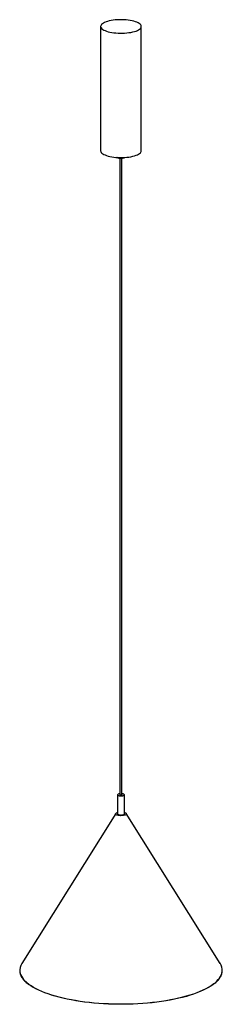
# Paper-space layout '_Dimétrica' of a CAD drawing. Header units: millimetres. Extents: x -400 to -101, y -1110 to 346.
import ezdxf

# ---------------------------------------------------------------- set-up
doc = ezdxf.new("R2010")
doc.units = ezdxf.units.MM

psp = doc.layouts.new('_Dimétrica')

# ---------------------------------------------------------------- linework, layer by layer
at = {"color": 7, "linetype": 'Continuous', "lineweight": 25}
for p, q in [((-280.4, 335.9), (-280.4, 152)), ((-220.4, 152), (-220.4, 335.9)), ((-251.9, 140.7), (-251.9, -800.2)), ((-248.9, -800.2), (-248.9, 140.7)), ((-255.4, -800.2), (-255.4, -828.5)), ((-245.4, -828.5), (-245.4, -800.2)), ((-258.2, -827.9), (-396.8, -1049.5)), ((-104, -1049.5), (-242.5, -827.9))]:
    psp.add_line(p, q, dxfattribs=at)
at = {"color": 7, "linetype": 'Continuous', "lineweight": 25, "flags": 128}
for points in [[(-261, 326.5), (-257.9, 326.2), (-254.7, 326), (-251.5, 325.9), (-248.2, 325.9), (-245, 326), (-241.8, 326.3), (-238.8, 326.7), (-235.9, 327.1), (-233.1, 327.7), (-230.5, 328.4), (-228.2, 329.1), (-226.2, 330), (-224.4, 330.9), (-222.9, 331.8), (-221.8, 332.9), (-221, 333.9), (-220.5, 335), (-220.4, 336.1), (-220.6, 337.1), (-221.2, 338.2), (-222.1, 339.2), (-223.4, 340.2), (-224.9, 341.2), (-226.8, 342.1), (-229, 342.9), (-231.4, 343.6), (-234, 344.3), (-236.8, 344.8), (-239.8, 345.2), (-242.9, 345.6), (-246, 345.8), (-249.3, 345.9), (-252.5, 345.9), (-255.8, 345.7), (-258.9, 345.5), (-262, 345.1), (-264.9, 344.6), (-267.6, 344.1), (-270.2, 343.4), (-272.5, 342.6), (-274.6, 341.8), (-276.4, 340.9), (-277.8, 339.9), (-279, 338.9), (-279.8, 337.9), (-280.3, 336.8), (-280.4, 335.7), (-280.1, 334.6), (-279.6, 333.6), (-278.6, 332.5), (-277.4, 331.5), (-275.8, 330.6), (-273.9, 329.7), (-271.8, 328.9), (-269.4, 328.1), (-266.8, 327.5), (-264, 327), (-261, 326.5)], [(-280.4, 152), (-280.4, 151.9), (-280.1, 150.8), (-279.6, 149.7), (-278.6, 148.7), (-277.4, 147.7), (-275.8, 146.7), (-273.9, 145.8), (-271.8, 145), (-269.4, 144.3), (-266.8, 143.7), (-264, 143.1), (-261, 142.7)], [(-261, 142.7), (-257.9, 142.3), (-254.7, 142.1), (-251.5, 142), (-248.2, 142.1), (-245, 142.2), (-241.8, 142.4), (-238.8, 142.8), (-235.9, 143.3), (-233.1, 143.9), (-230.5, 144.5), (-228.2, 145.3), (-226.2, 146.1), (-224.4, 147), (-222.9, 148), (-221.8, 149), (-221, 150.1), (-220.5, 151.1), (-220.4, 152)], [(-244.5, 142.2), (-244.6, 142), (-245.3, 141.6), (-246.2, 141.2), (-247.4, 140.9), (-248.8, 140.7), (-250.3, 140.6), (-251.8, 140.7), (-253.2, 140.8), (-254.4, 141.1), (-255.4, 141.5), (-256.1, 142), (-256.3, 142.2)], [(-251.9, -798.6), (-252.3, -798.7), (-253.5, -798.9), (-254.4, -799.2), (-255.1, -799.6), (-255.4, -800.1), (-255.3, -800.5), (-254.9, -801), (-254.1, -801.3), (-253, -801.6)], [(-253, -801.6), (-251.8, -801.8), (-250.5, -801.9), (-249.1, -801.8), (-247.8, -801.6), (-246.8, -801.4), (-246, -801), (-245.5, -800.6), (-245.4, -800.1), (-245.6, -799.7), (-246.2, -799.3), (-247.2, -798.9), (-248.3, -798.7), (-248.9, -798.6)], [(-248.9, -800.2), (-249, -800.4), (-249.3, -800.6), (-249.8, -800.7), (-250.3, -800.7), (-250.9, -800.7), (-251.4, -800.6), (-251.7, -800.4), (-251.9, -800.2), (-251.9, -800.2)], [(-245.4, -826.4), (-244.8, -826.6), (-243.7, -827), (-242.9, -827.6), (-242.5, -828.1), (-242.4, -828.7), (-242.7, -829.3), (-243.4, -829.8), (-244.4, -830.3), (-245.7, -830.6), (-247.2, -830.9), (-248.8, -831.1), (-250.5, -831.2), (-252.3, -831.1), (-253.9, -830.9), (-255.3, -830.6), (-256.6, -830.2), (-257.5, -829.7), (-258.1, -829.2), (-258.4, -828.6), (-258.2, -828), (-257.7, -827.5), (-256.9, -827), (-255.8, -826.5), (-255.4, -826.4)], [(-255.4, -828.5), (-255.3, -828.8), (-254.9, -829.2), (-254.1, -829.6), (-253, -829.9)], [(-253, -829.9), (-251.8, -830.1), (-250.5, -830.2), (-249.1, -830.1), (-247.8, -829.9), (-246.8, -829.7), (-246, -829.3), (-245.5, -828.9), (-245.4, -828.5)], [(-329.9, -1102.4), (-336, -1101.1), (-341.8, -1099.7), (-347.4, -1098.1), (-352.8, -1096.5), (-358, -1094.8), (-362.9, -1093), (-367.5, -1091.1), (-371.9, -1089.2), (-375.9, -1087.2), (-379.7, -1085.1), (-383.2, -1083), (-386.3, -1080.8), (-386.5, -1080.7)], [(-113.3, -1079.9), (-114.7, -1081), (-117.9, -1083.2), (-121.4, -1085.3), (-125.2, -1087.4), (-129.3, -1089.4), (-133.7, -1091.3), (-138.3, -1093.2), (-143.3, -1095), (-148.4, -1096.7), (-153.9, -1098.3), (-159.5, -1099.8), (-165.4, -1101.2), (-171.4, -1102.6), (-177.7, -1103.8), (-184.1, -1104.9), (-190.7, -1105.9), (-197.4, -1106.9), (-204.3, -1107.7), (-211.2, -1108.3), (-218.3, -1108.9), (-225.4, -1109.4), (-232.6, -1109.7), (-239.8, -1110), (-247.1, -1110.1), (-254.4, -1110.1), (-261.6, -1109.9), (-268.8, -1109.7), (-276, -1109.3), (-283.1, -1108.9), (-290.2, -1108.3), (-297.1, -1107.6), (-304, -1106.8), (-310.7, -1105.8), (-317.3, -1104.8), (-323.7, -1103.7), (-329.9, -1102.4)]]:
    psp.add_lwpolyline(points, dxfattribs=at)
at = {"color": 8, "linetype": 'Continuous', "lineweight": 25, "flags": 128}
for points in [[(-399.7, -1062.7), (-399.4, -1063.8), (-398.6, -1066.2), (-397.5, -1068.6), (-396, -1071), (-394.2, -1073.3), (-392, -1075.7), (-389.5, -1077.9), (-386.7, -1080.2), (-383.6, -1082.4), (-380.1, -1084.5), (-376.3, -1086.6), (-372.2, -1088.6), (-367.9, -1090.5), (-363.2, -1092.4), (-358.3, -1094.2), (-353.1, -1095.9), (-347.7, -1097.5), (-342.1, -1099.1), (-336.2, -1100.5), (-330.1, -1101.8)], [(-330.1, -1101.8), (-323.9, -1103.1), (-317.5, -1104.2), (-310.9, -1105.3), (-304.1, -1106.2), (-297.3, -1107), (-290.3, -1107.7), (-283.2, -1108.3), (-276.1, -1108.8), (-268.9, -1109.1), (-261.6, -1109.4), (-254.4, -1109.5), (-247.1, -1109.5), (-239.8, -1109.4), (-232.6, -1109.2), (-225.3, -1108.8), (-218.2, -1108.4), (-211.1, -1107.8), (-204.1, -1107.1), (-197.3, -1106.3), (-190.5, -1105.4), (-183.9, -1104.3), (-177.5, -1103.2), (-171.2, -1102), (-165.1, -1100.6), (-159.2, -1099.2), (-153.6, -1097.7), (-148.1, -1096.1), (-142.9, -1094.4), (-138, -1092.6), (-133.3, -1090.7), (-128.9, -1088.8), (-124.8, -1086.8), (-121, -1084.7), (-117.5, -1082.6), (-114.3, -1080.4), (-111.5, -1078.2), (-108.9, -1075.9), (-106.7, -1073.6), (-104.9, -1071.2), (-103.4, -1068.8), (-102.2, -1066.4), (-101.4, -1064), (-100.9, -1061.6), (-100.9, -1061.3)]]:
    psp.add_lwpolyline(points, dxfattribs=at)
at = {"color": 7, "linetype": 'Continuous', "lineweight": 25}
for centre, radius, start, end in [((-381.6, -1059.7), 18.3, 146.1047, 189.3002), ((-119.8, -1059.9), 19, 355.9601, 33.2968)]:
    psp.add_arc(centre, radius, start, end, dxfattribs=at)
for points, knots in [([(-112.8, -1079.8), (-112, -1079.1), (-110.3, -1077.7), (-108.1, -1075.6), (-106.1, -1073.4), (-104.4, -1071.1), (-103, -1068.8), (-102, -1066.5), (-101.2, -1064.2), (-100.9, -1062.5), (-100.8, -1061.7), (-100.8, -1061.5)], [0, 0, 0, 0, 0.1151602, 0.2396749, 0.3641436, 0.4885051, 0.6126751, 0.7365557, 0.8600617, 0.9831648, 1, 1, 1, 1]), ([(-399.7, -1063), (-399.6, -1063.4), (-399.4, -1064.5), (-398.8, -1066.5), (-397.7, -1068.8), (-396.4, -1071), (-394.7, -1073.3), (-392.7, -1075.5), (-390.4, -1077.7), (-388.4, -1079.4), (-387.1, -1080.4), (-386.7, -1080.6)], [0, 0, 0, 0, 0.0627769, 0.1887048, 0.3149601, 0.4416184, 0.568656, 0.6959909, 0.8235255, 0.951175, 1, 1, 1, 1])]:
    psp.add_open_spline(points, degree=3, knots=knots, dxfattribs=at)

doc.saveas('drawing.dxf')
